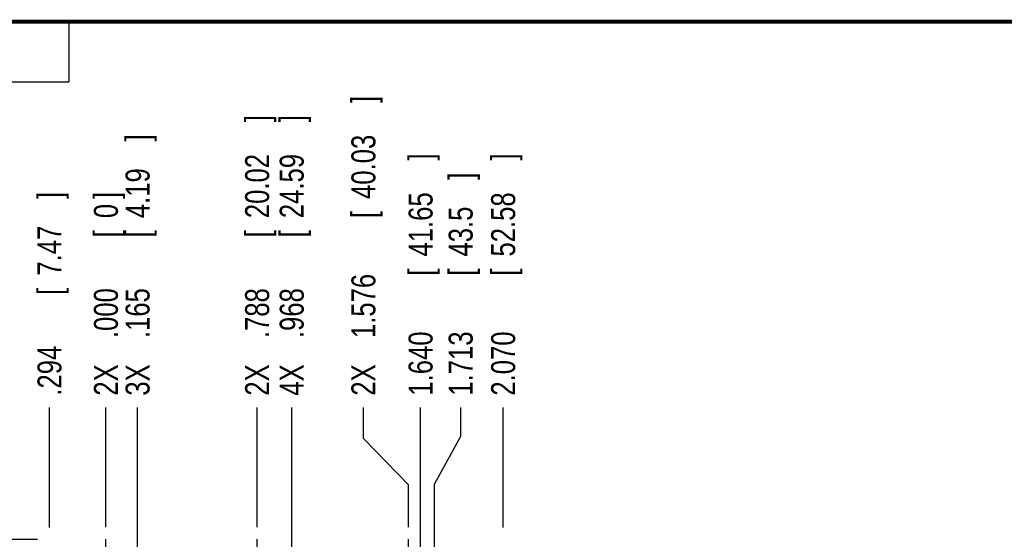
# Model space of a CAD drawing. Header units: inches. Extents: x 0.2 to 16.8, y 0.1 to 10.8.
# Tile 7 of 21: x 3.4 to 8.5, y 8.1 to 10.8. Entities that reach past the tile are written whole.
import ezdxf

# ---------------------------------------------------------------- set-up
doc = ezdxf.new("R2010")
doc.units = ezdxf.units.IN
doc.header["$LTSCALE"] = 0.935
doc.header["$MEASUREMENT"] = 0
doc.linetypes.add('CENTER', pattern=[0.6, 0.375, -0.075, 0.075, -0.075])
doc.layers.get('0').update_dxf_attribs({"linetype": 'CONTINUOUS'})
doc.layers.add('DEFAULT_1', color=7, linetype='CENTER')
doc.layers.add('DIMENSIONS', color=7, linetype='CONTINUOUS')
doc.styles.get("Standard").update_dxf_attribs({"font": 'txt', "width": 0.8})
doc.dimstyles.new('DIMSTYLE_1', dxfattribs={"dimtxt": 0.125, "dimasz": 0.18, "dimexe": 0.18, "dimexo": 0.0625, "dimgap": 0.09, "dimtad": 0, "dimtih": 1, "dimtoh": 1, "dimdec": 3, "dimzin": 4, "dimdsep": 46, "dimtxsty": 'STANDARD', "dimblk": '_FILLED', "dimblk1": '_FILLED', "dimblk2": '_FILLED', "dimcen": 0.09, "dimadec": 0, "dimazin": 0, "dimtp": 0.01, "dimtm": 0.01, "dimtfac": 1, "dimtdec": 3, "dimtofl": 0, "dimtmove": 0, "dimatfit": 3, "dimldrblk": '_FILLED', "dimfxl": 1, "dimtolj": 1, "dimtzin": 4, "dimarcsym": 0})

# ---------------------------------------------------------------- blocks, each defined once
blk = doc.blocks.new('*D0')
at = {"layer": 'DIMENSIONS', "color": 2, "linetype": 'CONTINUOUS'}
for p, q in [((3.0139, 8.2538), (2.8371, 8.2538)), ((3.2006, 8.0594), (3.0139, 8.2538)), ((3.4621, 8.0594), (3.2006, 8.0594))]:
    blk.add_line(p, q, dxfattribs=at)
at = {"layer": 'DIMENSIONS', "color": 2, "linetype": 'CONTINUOUS', "width": 0.8}
for s, p in [('.122', (1.7496, 8.1913)), ('[', (2.2746, 8.1913)), ('3.1', (2.3746, 8.1913)), (']', (2.6746, 8.1913))]:
    blk.add_text(s, height=0.125, dxfattribs=at).set_placement(p)
blk = doc.blocks.new('_FILLED')
at = {"color": 0, "linetype": 'BYBLOCK'}
blk.add_solid([(0, 0), (-1, 0.174), (-1, -0.174)], dxfattribs=at)
blk = doc.blocks.new('*D14')
at = {"layer": 'DIMENSIONS', "color": 2, "linetype": 'CONTINUOUS'}
blk.add_line((4.6066, 8.125), (4.6066, 8.7469), dxfattribs=at)
at = {"layer": 'DIMENSIONS', "color": 2, "linetype": 'CONTINUOUS', "width": 0.8}
for s, p in [(']', (4.6691, 10.2344)), ('20.02', (4.6691, 9.7344)), ('[', (4.6691, 9.6344)), ('.788', (4.6691, 9.1094)), ('2X ', (4.6691, 8.8094))]:
    blk.add_text(s, height=0.125, rotation=90, dxfattribs=at).set_placement(p)
blk = doc.blocks.new('*D15')
at = {"layer": 'DIMENSIONS', "color": 2, "linetype": 'CONTINUOUS'}
for p, q in [((5.1603, 8.586), (5.1603, 8.7469)), ((5.3946, 8.3446), (5.1603, 8.586)), ((5.3946, 8.125), (5.3946, 8.3446))]:
    blk.add_line(p, q, dxfattribs=at)
at = {"layer": 'DIMENSIONS', "color": 2, "linetype": 'CONTINUOUS', "width": 0.8}
for s, p in [(']', (5.2228, 10.3344)), ('40.03', (5.2228, 9.8344)), ('[', (5.2228, 9.7344)), ('1.576', (5.2228, 9.1094)), ('2X ', (5.2228, 8.8094))]:
    blk.add_text(s, height=0.125, rotation=90, dxfattribs=at).set_placement(p)
blk = doc.blocks.new('*D16')
at = {"layer": 'DIMENSIONS', "color": 2, "linetype": 'CONTINUOUS'}
blk.add_line((5.8886, 8.1219), (5.8886, 8.7469), dxfattribs=at)
at = {"layer": 'DIMENSIONS', "color": 2, "linetype": 'CONTINUOUS', "width": 0.8}
for s, p in [(']', (5.9511, 10.0344)), ('52.58', (5.9511, 9.5344)), ('[', (5.9511, 9.4344)), ('2.070', (5.9511, 8.8094))]:
    blk.add_text(s, height=0.125, rotation=90, dxfattribs=at).set_placement(p)
blk = doc.blocks.new('*D17')
at = {"layer": 'DIMENSIONS', "color": 2, "linetype": 'CONTINUOUS'}
blk.add_line((3.5246, 8.1219), (3.5246, 8.7469), dxfattribs=at)
at = {"layer": 'DIMENSIONS', "color": 2, "linetype": 'CONTINUOUS', "width": 0.8}
for s, p in [(']', (3.5871, 9.8344)), ('7.47', (3.5871, 9.4344)), ('[', (3.5871, 9.3344)), ('.294', (3.5871, 8.8094))]:
    blk.add_text(s, height=0.125, rotation=90, dxfattribs=at).set_placement(p)
blk = doc.blocks.new('*D18')
at = {"layer": 'DIMENSIONS', "color": 2, "linetype": 'CONTINUOUS'}
blk.add_line((3.9836, 6.593), (3.9836, 8.7469), dxfattribs=at)
at = {"layer": 'DIMENSIONS', "color": 2, "linetype": 'CONTINUOUS', "width": 0.8}
for s, p in [(']', (4.0461, 10.1344)), ('4.19', (4.0461, 9.7344)), ('[', (4.0461, 9.6344)), ('.165', (4.0461, 9.1094)), ('3X ', (4.0461, 8.8094))]:
    blk.add_text(s, height=0.125, rotation=90, dxfattribs=at).set_placement(p)
blk = doc.blocks.new('*D19')
at = {"layer": 'DIMENSIONS', "color": 2, "linetype": 'CONTINUOUS'}
blk.add_line((4.7868, 6.8869), (4.7868, 8.7469), dxfattribs=at)
at = {"layer": 'DIMENSIONS', "color": 2, "linetype": 'CONTINUOUS', "width": 0.8}
for s, p in [(']', (4.8493, 10.2344)), ('24.59', (4.8493, 9.7344)), ('[', (4.8493, 9.6344)), ('.968', (4.8493, 9.1094)), ('4X ', (4.8493, 8.8094))]:
    blk.add_text(s, height=0.125, rotation=90, dxfattribs=at).set_placement(p)
blk = doc.blocks.new('*D20')
at = {"layer": 'DIMENSIONS', "color": 2, "linetype": 'CONTINUOUS'}
blk.add_line((5.4583, 6.977), (5.4583, 8.7469), dxfattribs=at)
at = {"layer": 'DIMENSIONS', "color": 2, "linetype": 'CONTINUOUS', "width": 0.8}
for s, p in [(']', (5.5208, 10.0344)), ('41.65', (5.5208, 9.5344)), ('[', (5.5208, 9.4344)), ('1.640', (5.5208, 8.8094))]:
    blk.add_text(s, height=0.125, rotation=90, dxfattribs=at).set_placement(p)
blk = doc.blocks.new('*D21')
at = {"layer": 'DIMENSIONS', "color": 2, "linetype": 'CONTINUOUS'}
for p, q in [((5.6673, 8.5981), (5.6673, 8.7469)), ((5.5313, 8.3486), (5.6673, 8.5981)), ((5.5313, 5.7653), (5.5313, 8.3486))]:
    blk.add_line(p, q, dxfattribs=at)
at = {"layer": 'DIMENSIONS', "color": 2, "linetype": 'CONTINUOUS', "width": 0.8}
for s, p in [(']', (5.7298, 9.9344)), ('43.5', (5.7298, 9.5344)), ('[', (5.7298, 9.4344)), ('1.713', (5.7298, 8.8094))]:
    blk.add_text(s, height=0.125, rotation=90, dxfattribs=at).set_placement(p)
blk = doc.blocks.new('*D23')
at = {"layer": 'DIMENSIONS', "color": 2, "linetype": 'CONTINUOUS'}
blk.add_line((3.8186, 8.125), (3.8186, 8.7469), dxfattribs=at)
at = {"layer": 'DIMENSIONS', "color": 2, "linetype": 'CONTINUOUS', "width": 0.8}
for s, p in [(']', (3.8811, 9.8344)), ('0', (3.8811, 9.7344)), ('[', (3.8811, 9.6344)), ('.000', (3.8811, 9.1094)), ('2X ', (3.8811, 8.8094))]:
    blk.add_text(s, height=0.125, rotation=90, dxfattribs=at).set_placement(p)

msp = doc.modelspace()

# ---------------------------------------------------------------- linework, layer by layer
at = {"color": 2, "linetype": 'CONTINUOUS'}
for p, q in [((0.25, 10.7586), (3.625, 10.7586)), ((3.625, 10.7586), (3.625, 10.4456)), ((0.25, 10.4456), (3.625, 10.4456))]:
    msp.add_line(p, q, dxfattribs=at)
at = {"color": 7, "linetype": 'CONTINUOUS', "const_width": 0.02}
msp.add_lwpolyline([(16.75, 10.7586), (0.25, 10.7586)], dxfattribs=at)
at = {"layer": 'DEFAULT_1', "color": 7, "linetype": 'CENTER'}
for p, q in [((3.8186, 7.9374), (3.8186, 8.0625)), ((4.6066, 7.9374), (4.6066, 8.0625)), ((5.3946, 7.9374), (5.3946, 8.0625))]:
    msp.add_line(p, q, dxfattribs=at)

# ---------------------------------------------------------------- dimensions: what is measured, and where the dimension line sits
at = {"layer": 'DIMENSIONS', "color": 2, "linetype": 'CONTINUOUS'}
for feature_location, offset, dtype, origin, text, picture, middle in [((5.3945651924, 8.1249613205), (-0.2342795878, 0.6219), 0, (3.8185651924, 8.0624613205), '2X <>', '*D15', (5.1602856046, 9.6218613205)), ((4.6066, 8.125), (0, 0.6219), 1, (3.8186, 8.0625), '2X <>', '*D14', (4.6066, 9.5719)), ((4.7868, 6.8869), (0, 1.86), 1, (3.8186, 8.0625), '4X <>', '*D19', (4.7868, 9.5719)), ((3.9836, 6.593), (0, 2.1539), 1, (3.8186, 8.0625), '3X <>', '*D18', (3.9836, 9.5219)), ((3.8185651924, 8.1249613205), (0, 0.6219), 1, (3.8185651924, 8.0624613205), '2X <>', '*D23', (3.8185651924, 9.3718613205))]:
    dim = msp.add_ordinate_dim(feature_location=feature_location, offset=offset, dtype=dtype, origin=origin, text=text, dimstyle='DIMSTYLE_1', dxfattribs=at)
    dim.commit()
    dim.dimension.update_dxf_attribs({"geometry": picture, "text_midpoint": middle})
for feature_location, offset, dtype, origin, picture, middle in [((5.8886, 8.1219), (0, 0.625), 1, (3.8186, 8.0625), '*D16', (5.8886, 9.4719)), ((5.4583, 6.977), (0, 1.7699), 1, (3.8186, 8.0625), '*D20', (5.4583, 9.4719)), ((5.5313, 5.7653), (0.136, 2.9815), 0, (3.8186, 8.0625), '*D21', (5.6673, 9.4219)), ((3.5246, 8.1219), (0, 0.625), 1, (3.8186, 8.0625), '*D17', (3.5246, 9.3719)), ((3.4621, 8.0594), (-0.625, 0.1945), 0, (3.6935, 7.9374), '*D0', (2.2621, 8.2538))]:
    dim = msp.add_ordinate_dim(feature_location=feature_location, offset=offset, dtype=dtype, origin=origin, dimstyle='DIMSTYLE_1', dxfattribs=at)
    dim.commit()
    dim.dimension.update_dxf_attribs({"geometry": picture, "text_midpoint": middle})

doc.saveas('drawing.dxf')
